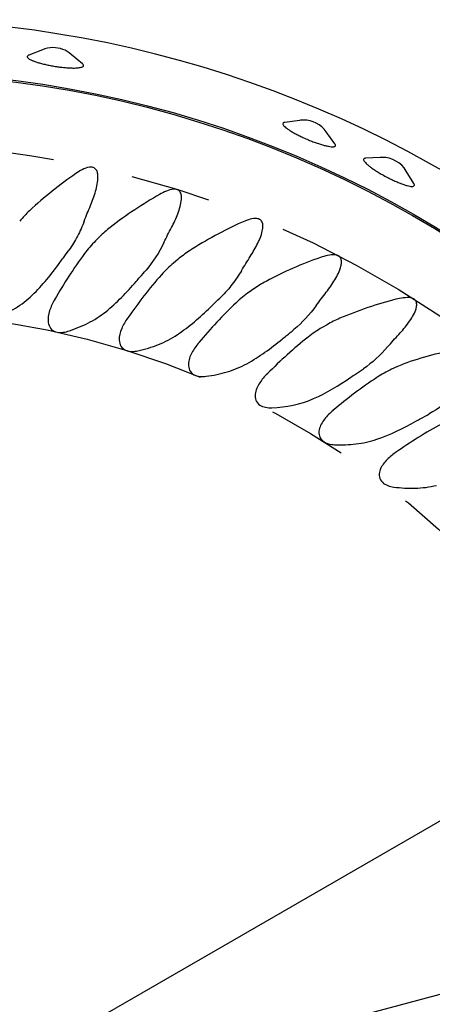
# Model space of a CAD drawing. Header units: millimetres. Extents: x 10 to 412, y 8 to 584.
# Tile 55 of 83: x 332 to 345, y 258 to 290. Entities that reach past the tile are written whole.
import ezdxf

# ---------------------------------------------------------------- set-up
doc = ezdxf.new("R2010")
doc.units = ezdxf.units.MM
doc.linetypes.add('CENTERX2', pattern=[20.32, 12.7, -2.54, 2.54, -2.54])
doc.layers.add('CENTERLINE', color=4, linetype='CENTERX2')
doc.layers.add('DIMENSIONS', color=2, linetype='Continuous')
doc.layers.add('OUTLINE', color=7, linetype='Continuous', lineweight=25)
doc.styles.add('SLDTEXTSTYLE0', font='TXT', dxfattribs={"width": 0.75})
doc.dimstyles.new('SLDDIMSTYLE13', dxfattribs={"dimtxt": 3.5, "dimasz": 2, "dimexe": 0, "dimexo": 0.0625, "dimgap": 0.875, "dimtad": 1, "dimrnd": 1e-09, "dimzin": 12, "dimdsep": 46, "dimtxsty": 'SLDTEXTSTYLE0', "dimblk1": 'NONE', "dimsah": 1, "dimcen": 0, "dimadec": 0, "dimazin": 3, "dimtfac": 1, "dimtmove": 0, "dimatfit": 3, "dimldrblk": 'NONE', "dimfxl": 0, "dimfrac": 2, "dimtolj": 1, "dimtzin": 12, "dimarcsym": 0})

# ---------------------------------------------------------------- blocks, each defined once
blk = doc.blocks.new('_D_41')
at = {"layer": 'DIMENSIONS'}
for q in [(375.287, 281.441), (300.246, 238.116)]:
    blk.add_line((355.154, 269.817), q, dxfattribs=at)
blk.add_solid([(355.154, 269.817), (357.136, 270.384), (356.636, 271.25)], dxfattribs=at)
at = {"layer": 'DIMENSIONS', "char_height": 3.5, "attachment_point": 1, "rotation": 30, "style": 'SLDTEXTSTYLE0'}
for s, insert in [('63,4', (363.823, 280.026)), ('%%c', (359.254, 277.388))]:
    blk.add_mtext(s, dxfattribs=dict(at, insert=insert))
blk = doc.blocks.new('_None')
blk = doc.blocks.new('_D_42')
at = {"layer": 'DIMENSIONS'}
for q in [(381.537, 268.392), (302.246, 247.146)]:
    blk.add_line((353.154, 260.787), q, dxfattribs=at)
blk.add_solid([(353.154, 260.787), (355.216, 260.822), (354.957, 261.788)], dxfattribs=at)
at = {"layer": 'DIMENSIONS', "char_height": 3.5, "attachment_point": 1, "rotation": 15, "style": 'SLDTEXTSTYLE0'}
for s, insert in [('52,7', (370.097, 269.993)), ('%%c', (365.001, 268.627))]:
    blk.add_mtext(s, dxfattribs=dict(at, insert=insert))

msp = doc.modelspace()

# ---------------------------------------------------------------- linework, layer by layer
at = {"layer": 'CENTERLINE'}
for radius in [31.70081, 26.35209]:
    msp.add_circle((327.70013, 253.96659), radius, dxfattribs=at)
at = {"layer": 'OUTLINE'}
for p, q in [((332.86238, 288.66625), (332.43181, 288.49362)), ((334.1331, 288.21747), (333.77926, 288.51741)), ((341.0077, 286.42617), (340.54786, 286.3614)), ((342.13452, 285.68631), (341.86242, 286.06246)), ((343.57361, 285.25154), (343.10946, 285.22391)), ((344.63761, 284.42304), (344.39633, 284.82031)), ((334.67694, 282.7356), (334.54855, 282.60721)), ((337.15778, 282.01806), (337.01868, 281.90134)), ((339.56663, 281.08702), (339.41789, 280.98288)), ((341.88518, 279.94959), (341.72793, 279.8588)), ((344.09577, 278.61441), (343.9312, 278.53767))]:
    msp.add_line(p, q, dxfattribs=at)
for radius in [33.99382, 33.94382]:
    msp.add_circle((327.70013, 253.96659), radius, dxfattribs=at)
for centre, radius, start, end in [((327.70013, 253.96659), 35.65, 306.658466, 274.273816), ((333.1973, 287.83089), 0.9, 90, 111.847112), ((333.1973, 287.83089), 0.9, 49.712178, 90), ((341.13321, 285.53496), 0.9, 90, 98.01658), ((341.13321, 285.53496), 0.9, 35.881646, 90), ((343.62709, 284.35313), 0.9, 90, 93.406403), ((343.62709, 284.35313), 0.9, 31.271469, 90)]:
    msp.add_arc(centre, radius, start, end, dxfattribs=at)
for points, knots in [([(332.43232, 288.49232), (332.42717, 288.49069), (332.40306, 288.48302), (332.38381, 288.46422), (332.37733, 288.4365), (332.39741, 288.40494), (332.44217, 288.37081), (332.50991, 288.33496), (332.59954, 288.29833), (332.70788, 288.26188), (332.8326, 288.22663), (332.96987, 288.19341), (333.11611, 288.16331), (333.26712, 288.13699), (333.4185, 288.11544), (333.56599, 288.0991), (333.7051, 288.08868), (333.82368, 288.08469), (333.92233, 288.08575), (333.97287, 288.08985), (333.99814, 288.0919)], [0, 0, 0, 0, 0.01601474, 0.07505704, 0.13386032, 0.1926592, 0.25139425, 0.3101344, 0.3690073, 0.42788587, 0.48704617, 0.54620738, 0.60567181, 0.66513666, 0.72479107, 0.78444595, 0.84409612, 0.9037416, 0.95187119, 1, 1, 1, 1]), ([(333.99814, 288.0919), (334.02085, 288.09477), (334.06626, 288.10049), (334.11952, 288.11508), (334.1571, 288.13512), (334.1714, 288.16149), (334.16404, 288.18882), (334.14154, 288.2083), (334.13218, 288.2164)], [0, 0, 0, 0, 0.1534037, 0.30680056, 0.49382961, 0.68083918, 0.86732717, 1, 1, 1, 1]), ([(340.548, 286.36034), (340.54414, 286.36014), (340.51998, 286.35886), (340.49717, 286.3459), (340.48157, 286.32167), (340.49213, 286.28676), (340.52502, 286.24375), (340.58089, 286.19316), (340.65713, 286.13669), (340.75249, 286.07566), (340.86373, 286.01175), (340.98829, 285.94682), (341.13342, 285.87679), (341.23898, 285.83165), (341.29768, 285.80654)], [0, 0, 0, 0, 0.0165858, 0.103873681, 0.191160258, 0.278195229, 0.365230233, 0.452309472, 0.53938952, 0.626788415, 0.714195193, 0.802060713, 0.889925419, 1, 1, 1, 1]), ([(341.29768, 285.80654), (341.34489, 285.78745), (341.43932, 285.74926), (341.57784, 285.69957), (341.70886, 285.65756), (341.82892, 285.62462), (341.93409, 285.60199), (342.02191, 285.58996), (342.08925, 285.58931), (342.13528, 285.59949), (342.15713, 285.62097), (342.1584, 285.64932), (342.14119, 285.67451), (342.13358, 285.68565)], [0, 0, 0, 0, 0.09320253, 0.1864058, 0.27959654, 0.37278785, 0.46564274, 0.55849784, 0.65086134, 0.74323517, 0.8351698, 0.92711707, 1, 1, 1, 1]), ([(334.38694, 283.72414), (334.44991, 283.87378), (334.50563, 284.02602), (334.56981, 284.25429), (334.58802, 284.33045), (334.61473, 284.4837), (334.62356, 284.56147), (334.6218, 284.67583), (334.61875, 284.71366), (334.60339, 284.78869), (334.59107, 284.82642), (334.54714, 284.89325), (334.51449, 284.92047), (334.43492, 284.94725), (334.39211, 284.94721), (334.27076, 284.92966), (334.19604, 284.89718), (334.05481, 284.82475), (333.98703, 284.7824), (333.92148, 284.73767)], [0, 0, 0, 0, 0.25, 0.25, 0.375, 0.375, 0.5, 0.5, 0.5625, 0.5625, 0.625, 0.625, 0.6875, 0.6875, 0.75, 0.75, 0.875, 0.875, 1, 1, 1, 1]), ([(343.10949, 285.22324), (343.10727, 285.22333), (343.08435, 285.22421), (343.06077, 285.21389), (343.04118, 285.19212), (343.04707, 285.15733), (343.07455, 285.11264), (343.12444, 285.05841), (343.19429, 284.99658), (343.283, 284.9285), (343.38755, 284.85613), (343.50554, 284.7815), (343.64382, 284.69998), (343.74521, 284.64627), (343.8016, 284.6164)], [0, 0, 0, 0, 0.009431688, 0.097380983, 0.185326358, 0.273006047, 0.360689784, 0.448395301, 0.536113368, 0.624142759, 0.712170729, 0.800664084, 0.889157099, 1, 1, 1, 1]), ([(333.92148, 284.73767), (333.67026, 284.56622), (333.42139, 284.38277), (332.92918, 283.98872), (332.68723, 283.779), (332.45472, 283.56231)], [0, 0, 0, 0, 0.5, 0.5, 1, 1, 1, 1]), ([(343.8016, 284.6164), (343.84712, 284.59343), (343.93818, 284.54748), (344.07267, 284.48618), (344.20058, 284.43302), (344.31859, 284.38966), (344.42285, 284.35768), (344.51091, 284.3376), (344.57963, 284.33049), (344.6281, 284.33589), (344.65352, 284.35448), (344.65867, 284.38269), (344.64385, 284.40993), (344.63694, 284.42264)], [0, 0, 0, 0, 0.09249702, 0.18499274, 0.27748179, 0.36996837, 0.46213181, 0.55429135, 0.64597559, 0.73765104, 0.82891075, 0.92016307, 1, 1, 1, 1]), ([(336.57968, 284.07835), (336.31452, 283.92948), (336.05051, 283.76836), (335.52532, 283.41835), (335.26651, 283.23084), (335.01606, 283.0353)], [0, 0, 0, 0, 0.5, 0.5, 1, 1, 1, 1]), ([(336.95504, 283.02811), (337.031, 283.17205), (337.09987, 283.31911), (337.18381, 283.54141), (337.20862, 283.61591), (337.24858, 283.76679), (337.26405, 283.84343), (337.272, 283.95788), (337.27216, 283.99606), (337.2628, 284.07303), (337.25345, 284.11124), (337.21504, 284.18053), (337.18411, 284.21029), (337.10747, 284.24268), (337.06505, 284.24616), (336.94214, 284.23865), (336.86623, 284.21306), (336.71856, 284.15277), (336.64839, 284.11693), (336.57968, 284.07835)], [0, 0, 0, 0, 0.25, 0.25, 0.375, 0.375, 0.5, 0.5, 0.5625, 0.5625, 0.625, 0.625, 0.6875, 0.6875, 0.75, 0.75, 0.875, 0.875, 1, 1, 1, 1]), ([(334.1885, 283.23114), (334.12669, 283.06978), (334.05647, 282.91206), (333.89597, 282.60536), (333.80493, 282.45536), (333.70392, 282.31296)], [0, 0, 0, 0, 0.5, 0.5, 1, 1, 1, 1]), ([(339.17031, 283.18986), (338.8932, 283.06468), (338.61604, 282.92714), (338.0618, 282.62391), (337.7882, 282.45999), (337.52173, 282.28706)], [0, 0, 0, 0, 0.5, 0.5, 1, 1, 1, 1]), ([(339.4527, 282.1109), (339.54094, 282.24772), (339.62176, 282.38696), (339.72562, 282.6029), (339.75703, 282.67553), (339.81004, 282.82288), (339.83205, 282.89787), (339.84973, 283.01162), (339.85309, 283.05015), (339.85008, 283.12722), (339.84379, 283.16608), (339.81114, 283.23766), (339.78234, 283.26989), (339.70878, 283.30798), (339.66655, 283.31493), (339.5447, 283.31768), (339.46579, 283.2986), (339.31529, 283.25189), (339.24236, 283.22241), (339.17031, 283.18986)], [0, 0, 0, 0, 0.25, 0.25, 0.375, 0.375, 0.5, 0.5, 0.5625, 0.5625, 0.625, 0.625, 0.6875, 0.6875, 0.75, 0.75, 0.875, 0.875, 1, 1, 1, 1]), ([(334.19949, 282.20346), (334.02605, 281.9713), (333.86224, 281.73307), (333.54871, 281.24831), (333.39862, 281.00099), (333.25672, 280.75538)], [0, 0, 0, 0, 0.5, 0.5, 1, 1, 1, 1]), ([(341.86092, 280.9795), (341.96067, 281.108), (342.05312, 281.23942), (342.21574, 281.51324), (342.28849, 281.655), (342.33453, 281.84018), (342.34129, 281.87767), (342.34545, 281.95483), (342.34288, 281.99434), (342.31709, 282.06925), (342.2919, 282.10385), (342.22196, 282.14916), (342.18079, 282.15994), (342.05862, 282.17388), (341.97934, 282.16188), (341.8235, 282.12819), (341.74801, 282.10503), (341.67363, 282.07897)], [0, 0, 0, 0, 0.25, 0.25, 0.5, 0.5, 0.5625, 0.5625, 0.625, 0.625, 0.6875, 0.6875, 0.75, 0.75, 0.875, 0.875, 1, 1, 1, 1]), ([(341.67363, 282.07897), (341.38668, 281.97841), (341.09846, 281.86551), (340.51932, 281.61146), (340.23312, 281.4723), (339.95264, 281.32328)], [0, 0, 0, 0, 0.5, 0.5, 1, 1, 1, 1]), ([(336.63576, 281.52955), (336.44285, 281.3135), (336.25889, 281.09047), (335.90416, 280.6347), (335.73309, 280.4014), (335.57037, 280.16916)], [0, 0, 0, 0, 0.5, 0.5, 1, 1, 1, 1]), ([(339.17166, 281.65985), (339.08331, 281.51258), (338.98699, 281.36955), (338.77466, 281.09402), (338.65831, 280.96159), (338.535, 280.83977)], [0, 0, 0, 0, 0.5, 0.5, 1, 1, 1, 1]), ([(331.39963, 280.16399), (331.60854, 280.25139), (331.8142, 280.35343), (332.1992, 280.59146), (332.37856, 280.72719), (332.54114, 280.88433)], [0, 0, 0, 0, 0.5, 0.5, 1, 1, 1, 1]), ([(333.25177, 280.7468), (333.18776, 280.63542), (333.13233, 280.5205), (333.05373, 280.27748), (333.02909, 280.14629), (333.05833, 279.95634), (333.0802, 279.89324), (333.15897, 279.78673), (333.21503, 279.74674), (333.34098, 279.70255), (333.4089, 279.69737), (333.54196, 279.70727), (333.60607, 279.72185), (333.6688, 279.74187)], [0, 0, 0, 0, 0.25, 0.25, 0.5, 0.5, 0.625, 0.625, 0.75, 0.75, 0.875, 0.875, 1, 1, 1, 1]), ([(339.00403, 280.64588), (338.79314, 280.44756), (338.59043, 280.24142), (338.19711, 279.81807), (338.00641, 279.60062), (337.82412, 279.38351)], [0, 0, 0, 0, 0.5, 0.5, 1, 1, 1, 1]), ([(344.07062, 280.75412), (343.77598, 280.67895), (343.47886, 280.59156), (342.87917, 280.38872), (342.58266, 280.27529), (342.29031, 280.15131)], [0, 0, 0, 0, 0.5, 0.5, 1, 1, 1, 1]), ([(344.16136, 279.64251), (344.27228, 279.76221), (344.37599, 279.88532), (344.5618, 280.14401), (344.64687, 280.2791), (344.70878, 280.46066), (344.71879, 280.49805), (344.72918, 280.57447), (344.72976, 280.61377), (344.70993, 280.69013), (344.68725, 280.72668), (344.62125, 280.77704), (344.58096, 280.79113), (344.46158, 280.81497), (344.38062, 280.8099), (344.22437, 280.79006), (344.14733, 280.77369), (344.07062, 280.75412)], [0, 0, 0, 0, 0.25, 0.25, 0.5, 0.5, 0.5625, 0.5625, 0.625, 0.625, 0.6875, 0.6875, 0.75, 0.75, 0.875, 0.875, 1, 1, 1, 1]), ([(333.6688, 279.74187), (333.88496, 279.81086), (334.09907, 279.89481), (334.5026, 280.09807), (334.693, 280.21752), (334.86876, 280.35998)], [0, 0, 0, 0, 0.5, 0.5, 1, 1, 1, 1]), ([(335.56469, 280.16103), (335.49122, 280.05566), (335.42599, 279.94601), (335.3265, 279.71076), (335.29052, 279.58222), (335.30309, 279.39045), (335.31939, 279.32568), (335.38857, 279.21271), (335.44093, 279.16799), (335.56255, 279.11299), (335.62976, 279.1019), (335.76318, 279.10017), (335.82831, 279.1091), (335.89255, 279.12358)], [0, 0, 0, 0, 0.25, 0.25, 0.5, 0.5, 0.625, 0.625, 0.75, 0.75, 0.875, 0.875, 1, 1, 1, 1]), ([(335.89255, 279.12358), (336.11442, 279.17359), (336.33502, 279.23863), (336.75412, 279.40573), (336.95414, 279.50804), (337.14181, 279.63476)], [0, 0, 0, 0, 0.5, 0.5, 1, 1, 1, 1]), ([(337.81776, 279.37592), (337.73539, 279.27734), (337.66084, 279.1738), (337.54123, 278.94811), (337.49419, 278.8232), (337.49, 278.63106), (337.50058, 278.56512), (337.55966, 278.44655), (337.60792, 278.39743), (337.72428, 278.33204), (337.79027, 278.31514), (337.92303, 278.30179), (337.9887, 278.30501), (338.05395, 278.31384)], [0, 0, 0, 0, 0.25, 0.25, 0.5, 0.5, 0.625, 0.625, 0.75, 0.75, 0.875, 0.875, 1, 1, 1, 1]), ([(341.28627, 279.55915), (341.0588, 279.3799), (340.83891, 279.19221), (340.41036, 278.80491), (340.20139, 278.60487), (340.00083, 278.40443)], [0, 0, 0, 0, 0.5, 0.5, 1, 1, 1, 1]), ([(346.34301, 279.22541), (346.04291, 279.1762), (345.73895, 279.11496), (345.12358, 278.96506), (344.81893, 278.87807), (344.51694, 278.78005)], [0, 0, 0, 0, 0.5, 0.5, 1, 1, 1, 1]), ([(338.05395, 278.31384), (338.27996, 278.3444), (338.505, 278.38995), (338.93658, 278.51974), (339.14476, 278.60417), (339.34301, 278.71419)], [0, 0, 0, 0, 0.5, 0.5, 1, 1, 1, 1]), ([(339.99383, 278.39742), (339.90318, 278.3064), (339.81989, 278.20974), (339.68107, 277.99534), (339.62332, 277.87501), (339.60239, 277.68396), (339.60719, 277.61734), (339.65571, 277.49408), (339.69951, 277.44094), (339.80973, 277.36566), (339.87399, 277.34307), (340.00508, 277.3182), (340.07078, 277.31569), (340.13656, 277.31879)], [0, 0, 0, 0, 0.25, 0.25, 0.5, 0.5, 0.625, 0.625, 0.75, 0.75, 0.875, 0.875, 1, 1, 1, 1]), ([(343.46511, 278.27766), (343.22272, 278.11881), (342.9873, 277.95097), (342.52689, 277.6027), (342.30127, 277.42163), (342.08392, 277.23936)], [0, 0, 0, 0, 0.5, 0.5, 1, 1, 1, 1]), ([(342.07633, 277.23298), (341.97809, 277.15021), (341.8867, 277.06118), (341.72972, 276.8597), (341.6617, 276.74485), (341.62421, 276.55636), (341.62318, 276.48958), (341.66077, 276.36256), (341.69977, 276.3058), (341.80301, 276.2212), (341.86506, 276.1931), (341.99348, 276.15689), (342.05871, 276.14867), (342.12451, 276.14603)], [0, 0, 0, 0, 0.25, 0.25, 0.5, 0.5, 0.625, 0.625, 0.75, 0.75, 0.875, 0.875, 1, 1, 1, 1]), ([(345.52396, 276.81114), (345.26848, 276.67392), (345.01931, 276.52722), (344.53052, 276.22053), (344.29003, 276.05985), (344.05754, 275.89717)], [0, 0, 0, 0, 0.5, 0.5, 1, 1, 1, 1]), ([(342.12451, 276.14603), (342.35251, 276.13687), (342.57871, 276.14248), (343.02623, 276.19495), (343.24937, 276.24261), (343.46351, 276.31645)], [0, 0, 0, 0, 0.5, 0.5, 1, 1, 1, 1]), ([(344.04943, 275.89148), (343.94435, 275.81759), (343.84554, 275.73686), (343.6716, 275.54982), (343.59383, 275.44135), (343.54005, 275.25683), (343.53321, 275.1904), (343.55958, 275.06058), (343.59349, 275.00065), (343.68896, 274.90737), (343.74833, 274.87396), (343.8731, 274.82671), (343.93737, 274.81283), (344.00269, 274.80446)], [0, 0, 0, 0, 0.25, 0.25, 0.5, 0.5, 0.625, 0.625, 0.75, 0.75, 0.875, 0.875, 1, 1, 1, 1]), ([(344.00269, 274.80446), (344.22859, 274.77552), (344.45423, 274.76136), (344.90492, 274.77457), (345.13177, 274.80266), (345.35144, 274.85753)], [0, 0, 0, 0, 0.5, 0.5, 1, 1, 1, 1])]:
    msp.add_open_spline(points, degree=3, knots=knots, dxfattribs=at)
for points in [[(334.1885, 283.23114), (334.25244, 283.39808), (334.31884, 283.56229), (334.38694, 283.72414)], [(332.45472, 283.56231), (332.3438, 283.45895), (332.23986, 283.34961), (332.14301, 283.2342)], [(335.01606, 283.0353), (334.89645, 282.94191), (334.78338, 282.84204), (334.67694, 282.7356)], [(336.71438, 282.55428), (336.79264, 282.71503), (336.8731, 282.87283), (336.95504, 283.02811)], [(334.54855, 282.60721), (334.42313, 282.48179), (334.30574, 282.34569), (334.19949, 282.20346)], [(336.71438, 282.55428), (336.56295, 282.24326), (336.37485, 281.94459), (336.15162, 281.68183)], [(333.5277, 282.0723), (333.58774, 282.15167), (333.64643, 282.23192), (333.70392, 282.31296)], [(337.52173, 282.28706), (337.39444, 282.20446), (337.2731, 282.11482), (337.15778, 282.01806)], [(332.54114, 280.88433), (332.86675, 281.19905), (333.15443, 281.54962), (333.42023, 281.92544)], [(333.42023, 281.92544), (333.45525, 281.97495), (333.49108, 282.0239), (333.5277, 282.0723)], [(337.01868, 281.90134), (336.88279, 281.78732), (336.75398, 281.66195), (336.63576, 281.52955)], [(339.17166, 281.65985), (339.26365, 281.81319), (339.35755, 281.96337), (339.4527, 282.1109)], [(335.9551, 281.45744), (336.02182, 281.53128), (336.08729, 281.60611), (336.15162, 281.68183)], [(334.86876, 280.35998), (335.22035, 280.64496), (335.53752, 280.96908), (335.83524, 281.32051)], [(335.83524, 281.32051), (335.87443, 281.36677), (335.91439, 281.41241), (335.9551, 281.45744)], [(339.95264, 281.32328), (339.81934, 281.25246), (339.6906, 281.17383), (339.56663, 281.08703)], [(339.41789, 280.98288), (339.2726, 280.88114), (339.13337, 280.7675), (339.00403, 280.64588)], [(341.54163, 280.55466), (341.64665, 280.69942), (341.75329, 280.84085), (341.86092, 280.9795)], [(333.25672, 280.75538), (333.25506, 280.75252), (333.25341, 280.74966), (333.25177, 280.7468)], [(338.18833, 280.5074), (338.2314, 280.55006), (338.27519, 280.59204), (338.31967, 280.63337)], [(338.31967, 280.63337), (338.39256, 280.70108), (338.46429, 280.76992), (338.535, 280.83977)], [(341.54163, 280.55466), (341.33824, 280.2743), (341.10141, 280.01321), (340.83592, 279.79319)], [(337.14181, 279.63476), (337.51673, 279.88789), (337.86097, 280.18311), (338.18833, 280.5074)], [(335.57037, 280.16916), (335.56847, 280.16645), (335.56658, 280.16374), (335.56469, 280.16103)], [(342.29031, 280.15131), (342.15101, 280.09223), (342.01592, 280.02508), (341.88518, 279.94959)], [(340.60342, 279.60634), (340.68191, 279.66743), (340.75938, 279.72976), (340.83592, 279.79319)], [(341.72793, 279.8588), (341.57431, 279.77011), (341.42713, 279.67016), (341.28627, 279.55915)], [(343.80626, 279.24712), (343.92352, 279.3822), (344.04207, 279.51379), (344.16136, 279.64251)], [(337.82412, 279.38351), (337.822, 279.38098), (337.81988, 279.37845), (337.81776, 279.37592)], [(339.34301, 278.71419), (339.73841, 278.93359), (340.10708, 279.19766), (340.46161, 279.4923)], [(340.46161, 279.4923), (340.50822, 279.53104), (340.5555, 279.56904), (340.60342, 279.60634)], [(343.80626, 279.24712), (343.57984, 278.98628), (343.32067, 278.7462), (343.03687, 278.55005)], [(344.51694, 278.78005), (344.37259, 278.7332), (344.23219, 278.67802), (344.09577, 278.61441)], [(340.00083, 278.40443), (339.99849, 278.40209), (339.99616, 278.39976), (339.99383, 278.39742)], [(342.63776, 278.28293), (342.68757, 278.31746), (342.73798, 278.3512), (342.78897, 278.38418)], [(342.78897, 278.38418), (342.87249, 278.43819), (342.95509, 278.49353), (343.03687, 278.55005)], [(343.9312, 278.53767), (343.7705, 278.46274), (343.61517, 278.376), (343.46511, 278.27766)], [(341.4556, 277.60527), (341.86848, 277.78932), (342.25878, 278.02022), (342.63776, 278.28293)], [(345.94832, 277.74718), (345.7001, 277.50714), (345.42101, 277.29055), (345.1211, 277.11982)], [(340.13656, 277.31879), (340.59511, 277.34042), (341.03886, 277.41949), (341.4556, 277.60527)], [(342.08392, 277.23936), (342.08139, 277.23724), (342.07886, 277.23511), (342.07633, 277.23298)], [(344.85969, 276.97618), (344.94759, 277.02271), (345.0347, 277.07064), (345.1211, 277.11982)], [(343.46351, 276.31645), (343.89072, 276.46377), (344.29967, 276.65975), (344.70022, 276.8885)], [(344.70022, 276.8885), (344.75286, 276.91856), (344.80602, 276.94777), (344.85969, 276.97618)], [(344.05754, 275.89717), (344.05483, 275.89528), (344.05213, 275.89338), (344.04943, 275.89148)]]:
    msp.add_open_spline(points, degree=3, dxfattribs=at)

# ---------------------------------------------------------------- dimensions: what is measured, and where the dimension line sits
at = {"layer": 'DIMENSIONS'}
for p1, p2, picture, middle in [((300.24643, 238.11619), (355.15384, 269.817), '_D_41', (367.78195, 277.10784)), ((302.24597, 247.14617), (353.1543, 260.78702), '_D_42', (373.16443, 266.14872))]:
    dim = msp.add_diameter_dim_2p(p1=p1, p2=p2, dimstyle='SLDDIMSTYLE13', dxfattribs=at)
    dim.commit()
    dim.dimension.update_dxf_attribs({"geometry": picture, "text_midpoint": middle, "dimtype": 163})

doc.saveas('drawing.dxf')
